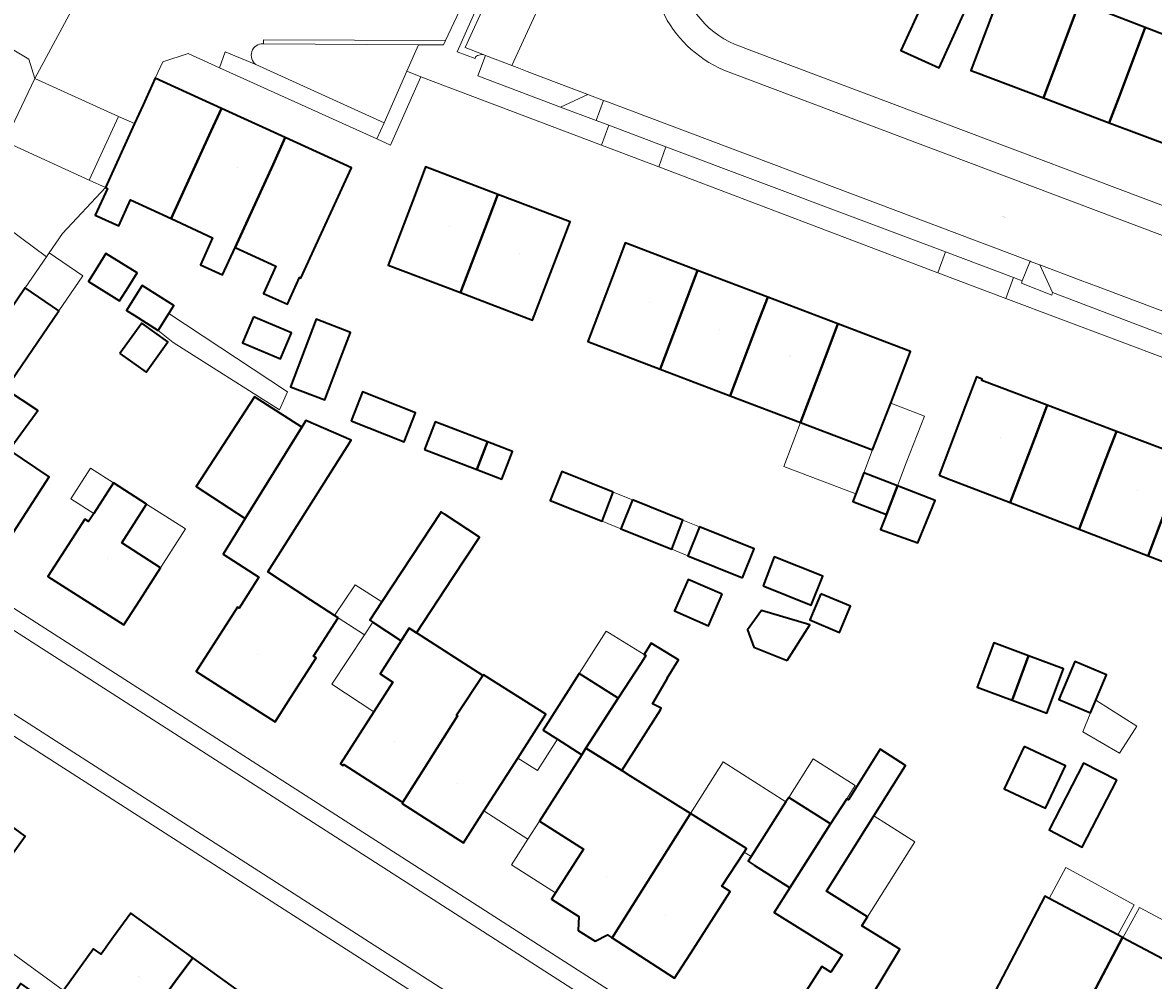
# Model space of a CAD drawing. Header units: metres. Extents: x 200176 to 205485, y 394066 to 399855.
# Tile 120 of 230: x 203513 to 203609, y 396697 to 396778. Entities that reach past the tile are written whole.
import ezdxf
from ezdxf.enums import TextEntityAlignment as Align

# ---------------------------------------------------------------- set-up
doc = ezdxf.new("R2010")
doc.units = ezdxf.units.M
for name, color, linetype, lineweight in [('B-WE-GR-BEPLANTING_CULTUUR_BOSPLANTSOEN-GV', 90, 'Continuous', 18), ('B-WE-GR-BEPLANTING_CULTUUR_HEESTERS-GV', 90, 'Continuous', 18), ('B-WE-OG-BEBOUWING-GV', 7, 'Continuous', 35), ('B-WE-OG-BEBOUWING-T18', 10, 'Continuous', 18), ('B-WE-OG-BEBOUWING_LUIFEL-GV', 7, 'Continuous', 18), ('B-WE-OG-TERREIN_CULTUURSCHEIDING-GV', 7, 'Continuous', 18), ('B-WE-OG-TERREIN_ERF-GV', 7, 'Continuous', 18), ('B-WE-OG-TOPOGRAFIE-T18', 10, 'Continuous', 18), ('B-WE-VH-VERHARDING_ASFALT-GV', 252, 'Continuous', 18), ('B-WE-VH-VERHARDING_BETONSTRAATSTEEN-GV', 252, 'Continuous', 18), ('B-WE-VH-VERHARDING_SIERBESTRATING-GV', 252, 'Continuous', 18), ('B-WE-VH-VERHARDING_STRAATBAKSTEEN-GV', 252, 'Continuous', 18), ('B-WE-VH-VERHARDING_TEGEL-GV', 252, 'Continuous', 18)]:
    doc.layers.add(name, color=color, linetype=linetype, lineweight=lineweight)
doc.styles.add('NLCS-ISO-M20-T18', font='NLCS-ISO.ttf', dxfattribs={"height": 0.036})

msp = doc.modelspace()

# ---------------------------------------------------------------- linework, layer by layer
at = {"layer": 'B-WE-GR-BEPLANTING_CULTUUR_BOSPLANTSOEN-GV', "flags": 128}
for points in [[(203516.735, 396760.521), (203520.373, 396764.425), (203519.009, 396765.048), (203511.841, 396768.323), (203514.389, 396773.688), (203513.885, 396775.329), (203508.715, 396778.408), (203514.055, 396787.688), (203514.876, 396789.115), (203514.099, 396789.834), (203523.739, 396806.801), (203522.026, 396807.608), (203516.457, 396798.129), (203512.347, 396791.455), (203505.605, 396779.958), (203500.003, 396769.931), (203515.368, 396758.525), (203515.61, 396758.878)], [(203525.762, 396753.712), (203524.865, 396752.282), (203526.135, 396751.241), (203535.157, 396745.543), (203535.843, 396747.065)]]:
    msp.add_lwpolyline(points, close=True, dxfattribs=at)
at = {"layer": 'B-WE-GR-BEPLANTING_CULTUUR_HEESTERS-GV', "flags": 128}
for points in [[(203561.329, 396772.329), (203559.017, 396771.248), (203562.055, 396770.104), (203562.68, 396771.815)], [(203598.997, 396758.111), (203598.889, 396758.152), (203598.235, 396756.486), (203598.163, 396756.278), (203600.731, 396755.28), (203600.799, 396755.494), (203599.721, 396757.839)]]:
    msp.add_lwpolyline(points, close=True, dxfattribs=at)
at = {"layer": 'B-WE-OG-BEBOUWING-GV', "flags": 128}
for points in [[(203600.029, 396772.022), (203600.911, 396774.361), (203603.096, 396780.153), (203596.955, 396782.512), (203593.876, 396774.341), (203594.247, 396774.201)], [(203593.234, 396779.129), (203593.782, 396780.336), (203590.532, 396781.732), (203587.925, 396776.048), (203588.184, 396775.93), (203591.167, 396774.576)], [(203600.029, 396772.022), (203605.623, 396769.913), (203606.505, 396772.252), (203608.677, 396778.008), (203603.096, 396780.153), (203600.911, 396774.361)], [(203611.218, 396767.804), (203612.1, 396770.143), (203614.258, 396775.864), (203608.677, 396778.008), (203606.505, 396772.252), (203605.623, 396769.913)], [(203520.373, 396764.425), (203520.555, 396764.342), (203519.518, 396762.067), (203521.514, 396761.157), (203522.516, 396763.366), (203525.947, 396761.779), (203529.184, 396768.864), (203530.223, 396771.138), (203524.612, 396773.702), (203523.573, 396771.428), (203522.847, 396769.84)], [(203534.614, 396766.382), (203535.653, 396768.656), (203530.223, 396771.138), (203529.184, 396768.864), (203525.947, 396761.779), (203529.482, 396760.144), (203528.442, 396757.861), (203530.326, 396757.001), (203531.388, 396759.323)], [(203535.653, 396768.656), (203534.614, 396766.382), (203531.388, 396759.323), (203534.842, 396757.744), (203533.792, 396755.416), (203535.827, 396754.494), (203536.856, 396756.77), (203536.983, 396756.722), (203541.264, 396766.092)], [(203546.677, 396763.83), (203544.393, 396757.83), (203550.524, 396755.487), (203552.811, 396761.494), (203553.701, 396763.83), (203547.566, 396766.166)], [(203553.701, 396763.83), (203552.811, 396761.494), (203550.524, 396755.487), (203556.656, 396753.144), (203559.835, 396761.494)], [(203563.624, 396757.372), (203561.331, 396751.341), (203567.478, 396749), (203569.772, 396755.034), (203570.661, 396757.371), (203564.513, 396759.709)], [(203522.322, 396755.979), (203523.064, 396757.162), (203520.423, 396758.818), (203519.719, 396757.696), (203518.928, 396756.435), (203521.569, 396754.778)], [(203576.622, 396755.104), (203570.661, 396757.371), (203569.772, 396755.034), (203567.478, 396749), (203573.437, 396746.73), (203575.733, 396752.768)], [(203522.815, 396753.568), (203524.865, 396752.282), (203525.762, 396753.712), (203526.195, 396754.401), (203523.5, 396756.092), (203523.106, 396755.463), (203522.17, 396753.972)], [(203513.079, 396735.928), (203515.588, 396739.837), (203512.214, 396742.134), (203514.623, 396745.477), (203511.891, 396747.295), (203516.425, 396753.937), (203513.567, 396755.895), (203511.362, 396752.676), (203508.056, 396747.948), (203506.846, 396746.218), (203506.258, 396745.377), (203508.599, 396743.765), (203505.295, 396738.617), (203505.141, 396738.376), (203511.728, 396733.822)], [(203573.437, 396746.73), (203579.397, 396744.46), (203581.694, 396750.501), (203582.583, 396752.838), (203576.622, 396755.104), (203575.733, 396752.768)], [(203532.942, 396753.438), (203532.007, 396751.211), (203535.235, 396749.854), (203536.171, 396752.081)], [(203540.334, 396749.888), (203541.182, 396752.114), (203538.271, 396753.222), (203536.087, 396747.484), (203538.997, 396746.376)], [(203521.613, 396750.321), (203523.822, 396748.738), (203525.674, 396751.322), (203523.465, 396752.905)], [(203582.583, 396752.838), (203581.694, 396750.501), (203579.397, 396744.46), (203585.524, 396742.126), (203587.057, 396746.097), (203588.733, 396750.499)], [(203591.174, 396739.984), (203591.799, 396739.743), (203596.825, 396737.805), (203597.214, 396737.655), (203599.468, 396743.591), (203600.356, 396745.928), (203594.8, 396748.038), (203594.839, 396748.141), (203594.343, 396748.329), (203593.416, 396745.889)], [(203537.044, 396744.048), (203533.026, 396746.651), (203528.076, 396739.01), (203532.243, 396736.31)], [(203541.235, 396744.606), (203545.736, 396742.825), (203546.71, 396745.286), (203542.209, 396747.067)], [(203597.214, 396737.655), (203603.068, 396735.398), (203605.333, 396741.363), (203606.221, 396743.7), (203600.356, 396745.928), (203599.468, 396743.591)], [(203536.129, 396721.125), (203538.271, 396724.464), (203538.035, 396724.617), (203540.144, 396727.88), (203539.841, 396728.076), (203537.83, 396729.375), (203534.164, 396731.778), (203541.252, 396742.95), (203537.404, 396744.628), (203537.044, 396744.048), (203532.243, 396736.31), (203530.366, 396733.285), (203533.403, 396731.322), (203531.728, 396728.686), (203531.601, 396728.766), (203528.092, 396723.297), (203534.779, 396719.021)], [(203547.48, 396742.176), (203551.905, 396740.467), (203552.808, 396742.806), (203548.383, 396744.515)], [(203603.068, 396735.398), (203608.921, 396733.142), (203611.197, 396739.135), (203612.085, 396741.473), (203606.221, 396743.7), (203605.333, 396741.363)], [(203552.808, 396742.806), (203551.905, 396740.467), (203554.043, 396739.641), (203554.946, 396741.98)], [(203608.921, 396733.142), (203614.961, 396730.813), (203618.177, 396739.277), (203617.682, 396739.465), (203617.642, 396739.362), (203612.085, 396741.473), (203611.197, 396739.135)], [(203563.503, 396738.544), (203559.139, 396740.297), (203558.15, 396737.836), (203562.56, 396736.064)], [(203586.694, 396736.637), (203587.636, 396739.078), (203584.774, 396740.182), (203584.09, 396738.41), (203583.832, 396737.742)], [(203518.624, 396736.25), (203515.495, 396731.374), (203521.947, 396727.263), (203523.297, 396729.367), (203525.066, 396732.125), (203521.765, 396734.243), (203523.865, 396737.527), (203521.051, 396739.325), (203519.394, 396736.734), (203518.951, 396736.042)], [(203587.636, 396739.078), (203586.694, 396736.637), (203586.201, 396735.359), (203589.351, 396734.227), (203590.823, 396737.83)], [(203565.145, 396737.884), (203564.156, 396735.423), (203568.477, 396733.686), (203569.42, 396736.166)], [(203546.784, 396726.593), (203549.877, 396731.282), (203552.138, 396734.711), (203549.158, 396736.673), (203548.876, 396736.859), (203543.843, 396729.214), (203542.825, 396727.667), (203543.095, 396727.488), (203545.492, 396725.903), (203546.182, 396726.979)], [(203574.481, 396731.274), (203575.471, 396733.735), (203570.835, 396735.597), (203569.846, 396733.136)], [(203576.218, 396730.576), (203580.302, 396728.935), (203581.291, 396731.396), (203577.175, 396733.05)], [(203572.756, 396729.863), (203569.854, 396731.125), (203568.694, 396728.457), (203571.596, 396727.195)], [(203581.136, 396729.915), (203580.198, 396727.684), (203582.703, 396726.631), (203583.641, 396728.862)], [(203578.26, 396724.232), (203580.181, 396727.278), (203576.096, 396728.502), (203574.911, 396726.856), (203575.427, 396725.388)], [(203546.96, 396714.313), (203550.273, 396719.536), (203550.18, 396719.596), (203552.434, 396722.968), (203546.784, 396726.593), (203546.182, 396726.979), (203545.492, 396725.903), (203543.7, 396723.11), (203544.788, 396722.412), (203543.157, 396719.87), (203540.331, 396715.465), (203540.558, 396715.32), (203540.618, 396715.412), (203545.473, 396712.297), (203545.621, 396712.202)], [(203567.499, 396720.054), (203567.574, 396720.184), (203566.843, 396720.576), (203568.094, 396722.734), (203568.084, 396722.739), (203569.041, 396724.308), (203566.716, 396725.726), (203566.12, 396724.749), (203566.273, 396724.654), (203565.897, 396724.073), (203563.93, 396721.038), (203561.184, 396716.799), (203564.226, 396714.895)], [(203598.77, 396724.637), (203595.814, 396725.741), (203594.405, 396721.968), (203597.361, 396720.864)], [(203597.361, 396720.864), (203600.316, 396719.761), (203601.725, 396723.534), (203598.77, 396724.637)], [(203604.479, 396720.868), (203605.383, 396723.018), (203602.686, 396724.151), (203601.33, 396720.927), (203604.03, 396719.792)], [(203550.18, 396719.596), (203550.273, 396719.536), (203546.96, 396714.313), (203545.621, 396712.202), (203545.562, 396712.109), (203550.777, 396708.764), (203552.509, 396711.463), (203555.39, 396715.953), (203557.783, 396719.683), (203552.475, 396723.03), (203552.434, 396722.968)], [(203563.93, 396721.038), (203560.618, 396723.15), (203557.545, 396718.33), (203558.761, 396717.554), (203560.823, 396716.239), (203561.184, 396716.799)], [(203563.407, 396700.681), (203564.796, 396702.883), (203570.059, 396711.243), (203564.969, 396714.43), (203564.226, 396714.895), (203561.184, 396716.799), (203560.823, 396716.239), (203557.229, 396710.602), (203560.973, 396708.21), (203558.602, 396704.499), (203558.264, 396703.969), (203560.572, 396702.495), (203560.519, 396701.322), (203561.96, 396700.404), (203562.997, 396700.945), (203563.347, 396700.719)], [(203580.4, 396700.828), (203582.94, 396699.246), (203581.975, 396697.765), (203581.212, 396698.256), (203577.887, 396693.073), (203584.324, 396689.035), (203585.674, 396691.14), (203587.585, 396694.118), (203587.451, 396694.204), (203585.336, 396695.577), (203587.834, 396699.723), (203584.612, 396701.703), (203585.077, 396702.48), (203581.601, 396704.663), (203585.614, 396711.051), (203588.328, 396715.337), (203586.177, 396716.7), (203583.462, 396712.414), (203583.323, 396712.502), (203581.956, 396710.357), (203578.499, 396704.931), (203577.175, 396702.836), (203577.403, 396702.694)], [(203598.393, 396716.948), (203596.695, 396713.334), (203600.195, 396711.69), (203601.892, 396715.305)], [(203606.261, 396714.07), (203603.444, 396715.526), (203600.515, 396709.856), (203603.332, 396708.401)], [(203505.606, 396712.034), (203502.911, 396708.326), (203503.033, 396708.238), (203501.833, 396706.57), (203499.185, 396708.396), (203495.654, 396703.448), (203498.345, 396701.528), (203500.073, 396703.931), (203503.17, 396701.732), (203506.233, 396705.925), (203509.417, 396703.624), (203513.57, 396709.336), (203507.076, 396714.056)], [(203578.499, 396704.931), (203581.956, 396710.357), (203578.404, 396712.62), (203578.158, 396712.235), (203575.199, 396707.593), (203574.946, 396707.195), (203575.379, 396706.919), (203575.476, 396706.858), (203578.453, 396704.961)], [(203563.407, 396700.681), (203568.708, 396697.262), (203570.058, 396699.366), (203573.424, 396704.611), (203572.714, 396705.068), (203574.628, 396707.97), (203574.821, 396708.263), (203570.059, 396711.243), (203564.796, 396702.883)], [(203602.53, 396692.712), (203603.69, 396694.925), (203606.73, 396700.728), (203606.345, 396700.932), (203600.529, 396704.024), (203600.142, 396704.229), (203595.927, 396696.164)], [(203526.309, 396696.967), (203527.789, 396699.001), (203522.539, 396702.792), (203521.065, 396700.764), (203520.002, 396699.302), (203519.371, 396699.76), (203516.804, 396696.216), (203515.864, 396694.927), (203513.206, 396696.814), (203510.744, 396693.171), (203510.385, 396692.818), (203514.319, 396690.053), (203515.786, 396692.102), (203520.309, 396688.908), (203522.472, 396691.809), (203522.527, 396691.769)], [(203603.69, 396694.925), (203602.53, 396692.712), (203609.354, 396689.145), (203610.51, 396691.356), (203613.522, 396697.119), (203613.025, 396697.383), (203606.784, 396700.699), (203606.73, 396700.728)], [(203527.789, 396699.001), (203526.309, 396696.967), (203522.527, 396691.769), (203526.996, 396688.523), (203528.362, 396687.531), (203531.071, 396691.229), (203530.511, 396691.636), (203533.085, 396695.177)]]:
    msp.add_lwpolyline(points, close=True, dxfattribs=at)
at = {"layer": 'B-WE-OG-BEBOUWING_LUIFEL-GV', "flags": 128}
for points in [[(203515.61, 396758.878), (203515.368, 396758.525), (203513.567, 396755.895), (203516.425, 396753.937), (203518.466, 396756.928)], [(203585.524, 396742.126), (203584.774, 396740.182), (203587.636, 396739.078), (203588.386, 396741.021), (203589.919, 396744.992), (203587.057, 396746.097)], [(203585.524, 396742.126), (203579.397, 396744.46), (203577.98, 396740.733), (203584.09, 396738.41), (203584.774, 396740.182)], [(203521.051, 396739.325), (203519.107, 396740.568), (203517.45, 396737.977), (203519.394, 396736.734)], [(203562.56, 396736.064), (203564.156, 396735.423), (203565.145, 396737.884), (203563.503, 396738.544)], [(203523.865, 396737.527), (203521.765, 396734.243), (203525.066, 396732.125), (203527.175, 396735.412)], [(203570.835, 396735.597), (203569.42, 396736.166), (203568.477, 396733.686), (203569.846, 396733.136)], [(203540.144, 396727.88), (203542.389, 396726.429), (203543.095, 396727.488), (203542.825, 396727.667), (203543.843, 396729.214), (203541.576, 396730.678), (203539.841, 396728.076)], [(203545.492, 396725.903), (203543.095, 396727.488), (203542.389, 396726.429), (203539.599, 396722.243), (203543.157, 396719.87), (203544.788, 396722.412), (203543.7, 396723.11)], [(203566.273, 396724.654), (203566.12, 396724.749), (203563.176, 396726.572), (203562.906, 396726.739), (203560.618, 396723.15), (203563.93, 396721.038), (203565.897, 396724.073)], [(203604.03, 396719.792), (203603.363, 396718.193), (203606.499, 396716.361), (203607.829, 396718.446), (203607.955, 396718.651), (203604.479, 396720.868)], [(203557.229, 396710.602), (203560.823, 396716.239), (203558.761, 396717.554), (203557.078, 396714.888), (203555.39, 396715.953), (203552.509, 396711.463), (203556.251, 396709.072)], [(203574.821, 396708.263), (203574.628, 396707.97), (203575.199, 396707.593), (203578.158, 396712.235), (203572.824, 396715.635), (203570.059, 396711.243)], [(203583.323, 396712.502), (203584.034, 396713.617), (203580.482, 396715.881), (203578.404, 396712.62), (203581.956, 396710.357)], [(203585.614, 396711.051), (203581.601, 396704.663), (203585.077, 396702.48), (203589.111, 396708.836)], [(203560.973, 396708.21), (203557.229, 396710.602), (203556.251, 396709.072), (203554.859, 396706.893), (203558.602, 396704.499)], [(203606.345, 396700.932), (203607.743, 396703.488), (203601.933, 396706.666), (203600.529, 396704.024)], [(203608.179, 396703.25), (203606.784, 396700.699), (203613.025, 396697.383), (203613.802, 396698.801), (203613.195, 396699.093), (203613.815, 396700.265)], [(203516.804, 396696.216), (203512.321, 396699.484), (203508.464, 396694.192), (203510.385, 396692.818), (203510.744, 396693.171), (203513.206, 396696.814), (203515.864, 396694.927)]]:
    msp.add_lwpolyline(points, close=True, dxfattribs=at)
at = {"layer": 'B-WE-OG-TERREIN_CULTUURSCHEIDING-GV'}
msp.add_lwpolyline([(203533.773, 396776.623, 0.735717), (203533.159, 396774.85)], format="xyb", dxfattribs=at)
at = {"layer": 'B-WE-OG-TERREIN_CULTUURSCHEIDING-GV', "flags": 128}
for points in [[(203544.043, 396769.915), (203545.972, 396774.288), (203546.969, 396776.547), (203533.791, 396776.623), (203533.773, 396776.623)], [(203533.159, 396774.85), (203544.043, 396769.915)]]:
    msp.add_lwpolyline(points, dxfattribs=at)
at = {"layer": 'B-WE-OG-TERREIN_ERF-GV', "flags": 128}
for points in [[(203561.466, 396686.481), (203499.516, 396726.186), (203491.531, 396731.429), (203487.352, 396734.26), (203484.041, 396736.617), (203476.372, 396742.267), (203465.16, 396750.747), (203450.46, 396762.419), (203447.876, 396764.536), (203437.463, 396747.992), (203435.022, 396749.431), (203407.794, 396766.714), (203407.366, 396766.986), (203413.884, 396777.641), (203417.131, 396783.023), (203419.729, 396787.197), (203419.944, 396787.711), (203416.841, 396790.332), (203396.005, 396807.706), (203391.694, 396811.342), (203390.022, 396810.677), (203375.935, 396822.492), (203371.75, 396825.903)], [(203574.341, 396776.389), (203574.823, 396776.207), (203584.97, 396772.378), (203616.998, 396760.317), (203618.749, 396764.965), (203619.968, 396764.512), (203618.216, 396759.858), (203627.422, 396756.392), (203631.558, 396754.79), (203636.527, 396752.72), (203639.344, 396751.467), (203642.139, 396750.165), (203644.873, 396748.825), (203651.406, 396745.442), (203657.798, 396741.799), (203664.709, 396737.473), (203669.715, 396734.073), (203676.683, 396729.171), (203678.346, 396728.001)], [(203620.194, 396746.223), (203596.839, 396755.002), (203591.301, 396757.084), (203591.06, 396757.175), (203567.382, 396766.159), (203562.505, 396768.009), (203547.172, 396773.826), (203544.587, 396768.009), (203543.416, 396768.54), (203530.061, 396774.594), (203527.394, 396775.803), (203525.262, 396775.078), (203524.612, 396773.702), (203530.223, 396771.138), (203535.653, 396768.656), (203541.264, 396766.092), (203536.983, 396756.722), (203536.856, 396756.77), (203535.827, 396754.494), (203533.792, 396755.416), (203534.842, 396757.744), (203531.388, 396759.323), (203530.326, 396757.001), (203528.442, 396757.861), (203529.482, 396760.144), (203525.947, 396761.779), (203522.516, 396763.366), (203521.514, 396761.157), (203519.518, 396762.067), (203520.555, 396764.342), (203520.373, 396764.425), (203516.735, 396760.521), (203515.61, 396758.878), (203515.368, 396758.525), (203500.003, 396769.931)], [(203459.195, 396767.593), (203464.079, 396763.589), (203469.844, 396758.694), (203474.476, 396755.155), (203481.987, 396749.513), (203489.333, 396744.172), (203496.064, 396739.424), (203502.882, 396734.881), (203567.245, 396693.612)], [(203511.362, 396752.676), (203513.567, 396755.895), (203516.425, 396753.937), (203511.891, 396747.295), (203514.623, 396745.477), (203512.214, 396742.134), (203515.588, 396739.837), (203513.079, 396735.928)], [(203577.887, 396693.073), (203581.212, 396698.256), (203581.975, 396697.765), (203582.94, 396699.246), (203580.4, 396700.828), (203577.403, 396702.694), (203577.175, 396702.836), (203578.499, 396704.931), (203578.453, 396704.961), (203575.476, 396706.858), (203575.379, 396706.919), (203574.946, 396707.195), (203575.199, 396707.593), (203578.158, 396712.235), (203578.404, 396712.62), (203581.956, 396710.357), (203583.323, 396712.502), (203583.462, 396712.414), (203586.177, 396716.7), (203588.328, 396715.337), (203585.614, 396711.051), (203581.601, 396704.663), (203585.077, 396702.48), (203584.612, 396701.703), (203587.834, 396699.723), (203585.336, 396695.577)]]:
    msp.add_lwpolyline(points, dxfattribs=at)
at = {"layer": 'B-WE-OG-TERREIN_ERF-GV'}
msp.add_lwpolyline([(203569.196, 396782.447, 0.277512), (203574.341, 396776.389)], format="xyb", dxfattribs=at)
at = {"layer": 'B-WE-OG-TERREIN_ERF-GV', "flags": 128}
for points in [[(203605.623, 396769.913), (203600.029, 396772.022), (203594.247, 396774.201), (203593.876, 396774.341), (203596.955, 396782.512), (203603.096, 396780.153), (203608.677, 396778.008), (203614.258, 396775.864), (203620.026, 396773.648), (203619.904, 396773.324), (203617.881, 396767.964), (203616.999, 396765.625), (203614.565, 396766.543), (203614.128, 396765.385), (203610.895, 396766.603), (203611.331, 396767.761), (203611.218, 396767.804)], [(203593.782, 396780.336), (203593.234, 396779.129), (203591.167, 396774.576), (203588.184, 396775.93), (203587.925, 396776.048), (203590.532, 396781.732)], [(203544.393, 396757.83), (203546.677, 396763.83), (203547.566, 396766.166), (203553.701, 396763.83), (203559.835, 396761.494), (203556.656, 396753.144), (203550.524, 396755.487)], [(203561.331, 396751.341), (203563.624, 396757.372), (203564.513, 396759.709), (203570.661, 396757.371), (203576.622, 396755.104), (203582.583, 396752.838), (203588.733, 396750.499), (203587.057, 396746.097), (203585.524, 396742.126), (203579.397, 396744.46), (203573.437, 396746.73), (203567.478, 396749)], [(203523.064, 396757.162), (203522.322, 396755.979), (203521.569, 396754.778), (203518.928, 396756.435), (203519.719, 396757.696), (203520.423, 396758.818)], [(203524.865, 396752.282), (203522.815, 396753.568), (203522.17, 396753.972), (203523.106, 396755.463), (203523.5, 396756.092), (203526.195, 396754.401), (203525.762, 396753.712), (203535.843, 396747.065), (203535.157, 396745.543), (203526.135, 396751.241)], [(203532.942, 396753.438), (203536.171, 396752.081), (203535.235, 396749.854), (203532.007, 396751.211)], [(203540.334, 396749.888), (203538.997, 396746.376), (203536.087, 396747.484), (203538.271, 396753.222), (203541.182, 396752.114)], [(203521.613, 396750.321), (203523.465, 396752.905), (203525.674, 396751.322), (203523.822, 396748.738)], [(203591.799, 396739.743), (203591.174, 396739.984), (203593.416, 396745.889), (203594.343, 396748.329), (203594.839, 396748.141), (203594.8, 396748.038), (203600.356, 396745.928), (203606.221, 396743.7), (203612.085, 396741.473), (203617.642, 396739.362), (203617.682, 396739.465), (203618.177, 396739.277), (203614.961, 396730.813), (203608.921, 396733.142), (203603.068, 396735.398), (203597.214, 396737.655), (203596.825, 396737.805)], [(203538.271, 396724.464), (203536.129, 396721.125), (203534.779, 396719.021), (203528.092, 396723.297), (203531.601, 396728.766), (203531.728, 396728.686), (203533.403, 396731.322), (203530.366, 396733.285), (203532.243, 396736.31), (203528.076, 396739.01), (203533.026, 396746.651), (203537.044, 396744.048), (203537.404, 396744.628), (203541.252, 396742.95), (203534.164, 396731.778), (203537.83, 396729.375), (203539.841, 396728.076), (203540.144, 396727.88), (203538.035, 396724.617)], [(203541.235, 396744.606), (203542.209, 396747.067), (203546.71, 396745.286), (203545.736, 396742.825)], [(203547.48, 396742.176), (203548.383, 396744.515), (203552.808, 396742.806), (203554.946, 396741.98), (203554.043, 396739.641), (203551.905, 396740.467)], [(203562.56, 396736.064), (203558.15, 396737.836), (203559.139, 396740.297), (203563.503, 396738.544)], [(203587.636, 396739.078), (203590.823, 396737.83), (203589.351, 396734.227), (203586.201, 396735.359), (203586.694, 396736.637), (203583.832, 396737.742), (203584.09, 396738.41), (203584.774, 396740.182)], [(203523.297, 396729.367), (203521.947, 396727.263), (203515.495, 396731.374), (203518.624, 396736.25), (203518.951, 396736.042), (203519.394, 396736.734), (203521.051, 396739.325), (203523.865, 396737.527), (203521.765, 396734.243), (203525.066, 396732.125)], [(203564.156, 396735.423), (203565.145, 396737.884), (203569.42, 396736.166), (203568.477, 396733.686)], [(203549.877, 396731.282), (203546.784, 396726.593), (203552.434, 396722.968), (203552.475, 396723.03), (203557.783, 396719.683), (203555.39, 396715.953), (203552.509, 396711.463), (203550.777, 396708.764), (203545.562, 396712.109), (203545.621, 396712.202), (203545.473, 396712.297), (203540.618, 396715.412), (203540.558, 396715.32), (203540.331, 396715.465), (203543.157, 396719.87), (203544.788, 396722.412), (203543.7, 396723.11), (203545.492, 396725.903), (203543.095, 396727.488), (203542.825, 396727.667), (203543.843, 396729.214), (203548.876, 396736.859), (203549.158, 396736.673), (203552.138, 396734.711)], [(203575.471, 396733.735), (203574.481, 396731.274), (203569.846, 396733.136), (203570.835, 396735.597)], [(203581.291, 396731.396), (203580.302, 396728.935), (203576.218, 396730.576), (203577.175, 396733.05)], [(203568.694, 396728.457), (203569.854, 396731.125), (203572.756, 396729.863), (203571.596, 396727.195)], [(203581.136, 396729.915), (203583.641, 396728.862), (203582.703, 396726.631), (203580.198, 396727.684)], [(203578.26, 396724.232), (203575.427, 396725.388), (203574.911, 396726.856), (203576.096, 396728.502), (203580.181, 396727.278)], [(203570.058, 396699.366), (203568.708, 396697.262), (203563.407, 396700.681), (203563.347, 396700.719), (203562.997, 396700.945), (203561.96, 396700.404), (203560.519, 396701.322), (203560.572, 396702.495), (203558.264, 396703.969), (203558.602, 396704.499), (203560.973, 396708.21), (203557.229, 396710.602), (203560.823, 396716.239), (203558.761, 396717.554), (203557.545, 396718.33), (203560.618, 396723.15), (203563.93, 396721.038), (203565.897, 396724.073), (203566.273, 396724.654), (203566.12, 396724.749), (203566.716, 396725.726), (203569.041, 396724.308), (203568.084, 396722.739), (203568.094, 396722.734), (203566.843, 396720.576), (203567.574, 396720.184), (203567.499, 396720.054), (203564.226, 396714.895), (203564.969, 396714.43), (203570.059, 396711.243), (203574.821, 396708.263), (203574.628, 396707.97), (203572.714, 396705.068), (203573.424, 396704.611)], [(203595.814, 396725.741), (203598.77, 396724.637), (203601.725, 396723.534), (203600.316, 396719.761), (203597.361, 396720.864), (203594.405, 396721.968)], [(203604.03, 396719.792), (203601.33, 396720.927), (203602.686, 396724.151), (203605.383, 396723.018), (203604.479, 396720.868)], [(203598.393, 396716.948), (203601.892, 396715.305), (203600.195, 396711.69), (203596.695, 396713.334)], [(203606.261, 396714.07), (203603.332, 396708.401), (203600.515, 396709.856), (203603.444, 396715.526)], [(203502.911, 396708.326), (203505.606, 396712.034), (203507.076, 396714.056), (203513.57, 396709.336), (203509.417, 396703.624), (203506.233, 396705.925), (203503.17, 396701.732), (203500.073, 396703.931), (203498.345, 396701.528), (203495.654, 396703.448), (203499.185, 396708.396), (203501.833, 396706.57), (203503.033, 396708.238)], [(203610.51, 396691.356), (203609.354, 396689.145), (203602.53, 396692.712), (203595.927, 396696.164), (203600.142, 396704.229), (203600.529, 396704.024), (203606.345, 396700.932), (203606.73, 396700.728), (203606.784, 396700.699), (203613.025, 396697.383), (203613.522, 396697.119)], [(203520.002, 396699.302), (203521.065, 396700.764), (203522.539, 396702.792), (203527.789, 396699.001), (203533.085, 396695.177), (203530.511, 396691.636), (203531.071, 396691.229), (203528.362, 396687.531), (203526.996, 396688.523), (203522.527, 396691.769), (203522.472, 396691.809), (203520.309, 396688.908), (203515.786, 396692.102), (203514.319, 396690.053), (203510.385, 396692.818), (203510.744, 396693.171), (203513.206, 396696.814), (203515.864, 396694.927), (203516.804, 396696.216), (203519.371, 396699.76)]]:
    msp.add_lwpolyline(points, close=True, dxfattribs=at)
at = {"layer": 'B-WE-VH-VERHARDING_ASFALT-GV', "flags": 128}
for points in [[(203572.843, 396687.974), (203569.73, 396690.088), (203566.392, 396692.282), (203502.028, 396733.551), (203498.701, 396735.744), (203495.169, 396738.122), (203488.404, 396742.894), (203481.058, 396748.235), (203473.517, 396753.899), (203468.885, 396757.438), (203463.163, 396762.003), (203453.783, 396769.756), (203453.046, 396770.368), (203446.675, 396775.659), (203445.941, 396776.269), (203426.311, 396792.568), (203402.329, 396812.562), (203402.291, 396812.594), (203393.901, 396819.597), (203387.033, 396825.39), (203378.631, 396832.38), (203371.953, 396837.729)], [(203561.697, 396789.624), (203554.887, 396774.78), (203555.354, 396774.602), (203556.196, 396774.282), (203561.329, 396772.329), (203562.68, 396771.815), (203563.082, 396771.662), (203592.662, 396760.497), (203598.889, 396758.152), (203598.997, 396758.111), (203599.721, 396757.839), (203603.157, 396756.547), (203604.687, 396755.971), (203615.428, 396751.932)], [(203675.295, 396727.198), (203668.349, 396732.1), (203664.039, 396735.027), (203663.361, 396735.487), (203663.152, 396735.618), (203656.568, 396739.738), (203652.752, 396741.954), (203648.883, 396744.075), (203648.414, 396744.324), (203647.944, 396744.571), (203645.885, 396745.635), (203643.813, 396746.672), (203641.104, 396748.001), (203636.754, 396750), (203634.712, 396750.889), (203630.666, 396752.561), (203626.58, 396754.145), (203620.228, 396756.538), (203619.221, 396756.917), (203573.34, 396774.202)], [(203500.371, 396727.514), (203562.316, 396687.813)]]:
    msp.add_lwpolyline(points, dxfattribs=at)
msp.add_lwpolyline([(203561.522, 396789.703), (203560.858, 396789.197), (203560.083, 396788.887), (203556.161, 396787.808), (203552.818, 396780.465), (203550.931, 396776.321), (203552.446, 396775.707), (203552.644, 396775.632), (203554.887, 396774.78), (203561.697, 396789.624), (203562.149, 396790.61), (203561.876, 396790.128)], close=True, dxfattribs=at)
at = {"layer": 'B-WE-VH-VERHARDING_ASFALT-GV'}
msp.add_lwpolyline([(203573.34, 396774.202, -0.378691), (203566.957, 396786.242)], format="xyb", dxfattribs=at)
at = {"layer": 'B-WE-VH-VERHARDING_BETONSTRAATSTEEN-GV', "flags": 128}
for points in [[(203552.818, 396780.465), (203552.606, 396780.329), (203552.359, 396780.302), (203552.198, 396780.345), (203550.24, 396775.938), (203551.764, 396775.385), (203551.813, 396775.518), (203551.981, 396775.62), (203552.188, 396775.673), (203552.446, 396775.707), (203550.931, 396776.321)], [(203549.073, 396776.535), (203549.25, 396776.906), (203533.793, 396776.958), (203533.791, 396776.623), (203546.969, 396776.547)], [(203559.017, 396771.248), (203561.329, 396772.329), (203556.196, 396774.282), (203555.354, 396774.602), (203554.887, 396774.78), (203552.644, 396775.632), (203552.004, 396773.913)], [(203592.662, 396760.497), (203563.082, 396771.662), (203562.68, 396771.815), (203562.055, 396770.104), (203563.124, 396769.702), (203567.955, 396767.883), (203591.708, 396758.943), (203597.482, 396756.769), (203598.235, 396756.486), (203598.889, 396758.152)], [(203604.687, 396755.971), (203603.157, 396756.547), (203599.721, 396757.839), (203600.799, 396755.494), (203618.142, 396748.906), (203620.479, 396750.033), (203617.813, 396751.036), (203616.814, 396751.412), (203616.632, 396751.48), (203615.428, 396751.932)]]:
    msp.add_lwpolyline(points, close=True, dxfattribs=at)
at = {"layer": 'B-WE-VH-VERHARDING_SIERBESTRATING-GV', "flags": 128}
for points in [[(203514.055, 396787.688), (203508.715, 396778.408), (203513.885, 396775.329), (203514.389, 396773.688), (203520.023, 396784.154)], [(203519.009, 396765.048), (203521.482, 396770.461), (203514.389, 396773.688), (203511.841, 396768.323)]]:
    msp.add_lwpolyline(points, close=True, dxfattribs=at)
at = {"layer": 'B-WE-VH-VERHARDING_STRAATBAKSTEEN-GV', "flags": 128}
for points in [[(203534.336, 396781.458), (203532.973, 396782.108), (203532.153, 396780.678), (203529.925, 396780.099), (203528.631, 396780.844), (203520.729, 396785.465), (203520.023, 396784.154), (203514.389, 396773.688), (203521.482, 396770.461), (203522.847, 396769.84), (203523.573, 396771.428), (203524.612, 396773.702), (203525.262, 396775.078), (203527.394, 396775.803), (203530.061, 396774.594), (203530.558, 396775.938), (203533.159, 396774.85)], [(203533.773, 396776.623), (203533.791, 396776.623), (203533.793, 396776.958), (203549.25, 396776.906), (203550.448, 396779.418), (203535.331, 396779.477), (203535.333, 396779.875), (203535.333, 396779.876)]]:
    msp.add_lwpolyline(points, dxfattribs=at)
at = {"layer": 'B-WE-VH-VERHARDING_STRAATBAKSTEEN-GV'}
msp.add_lwpolyline([(203533.159, 396774.85, -0.735717), (203533.773, 396776.623)], format="xyb", dxfattribs=at)
at = {"layer": 'B-WE-VH-VERHARDING_TEGEL-GV'}
for points in [[(203566.957, 396786.242, 0.378691), (203573.34, 396774.202)], [(203574.341, 396776.389, -0.277512), (203569.196, 396782.447)]]:
    msp.add_lwpolyline(points, format="xyb", dxfattribs=at)
at = {"layer": 'B-WE-VH-VERHARDING_TEGEL-GV', "flags": 128}
for points in [[(203550.448, 396779.418), (203549.25, 396776.906), (203549.073, 396776.535), (203546.969, 396776.547), (203545.972, 396774.288), (203547.172, 396773.826), (203562.505, 396768.009), (203563.124, 396769.702), (203562.055, 396770.104), (203559.017, 396771.248), (203552.004, 396773.913), (203552.644, 396775.632), (203552.446, 396775.707), (203552.188, 396775.673), (203551.981, 396775.62), (203551.813, 396775.518), (203551.764, 396775.385), (203550.24, 396775.938), (203552.198, 396780.345)], [(203616.998, 396760.317), (203584.97, 396772.378), (203574.823, 396776.207), (203574.341, 396776.389)], [(203573.34, 396774.202), (203619.221, 396756.917)], [(203586.596, 396679.007), (203585.377, 396679.984), (203585.082, 396680.053), (203573.258, 396689.252), (203573.52, 396689.639), (203567.245, 396693.612), (203502.882, 396734.881), (203496.064, 396739.424), (203489.333, 396744.172), (203481.987, 396749.513), (203474.476, 396755.155), (203469.844, 396758.694), (203464.079, 396763.589), (203459.195, 396767.593), (203455.081, 396771.045), (203453.643, 396772.277), (203453.521, 396771.421), (203453.627, 396770.562), (203453.783, 396769.756)], [(203453.783, 396769.756), (203463.163, 396762.003), (203468.885, 396757.438), (203473.517, 396753.899), (203481.058, 396748.235), (203488.404, 396742.894), (203495.169, 396738.122), (203498.701, 396735.744), (203502.028, 396733.551), (203566.392, 396692.282), (203569.73, 396690.088), (203572.843, 396687.974), (203578.242, 396683.958), (203583.443, 396679.69), (203583.611, 396679.545), (203583.938, 396679.313), (203584.292, 396679.124)], [(203447.738, 396766.339), (203447.045, 396765.217), (203447.876, 396764.536), (203450.46, 396762.419), (203465.16, 396750.747), (203476.372, 396742.267), (203484.041, 396736.617), (203487.352, 396734.26), (203491.531, 396731.429), (203499.516, 396726.186), (203561.466, 396686.481), (203567.281, 396682.611), (203572.945, 396678.522), (203576.296, 396675.586), (203584.24, 396668.626), (203585.709, 396667.185), (203586.093, 396665.699), (203586.404, 396664.495), (203587.645, 396662.768), (203587.785, 396662.573), (203587.993, 396662.336), (203590.475, 396659.516), (203598.738, 396649.304), (203608.789, 396636.742)], [(203573.894, 396679.785), (203568.182, 396683.909), (203562.316, 396687.813), (203500.371, 396727.514), (203492.41, 396732.742), (203488.246, 396735.563), (203484.978, 396737.889), (203477.309, 396743.539), (203466.116, 396752.005), (203462.906, 396754.542), (203454.227, 396761.605), (203448.365, 396766.46)]]:
    msp.add_lwpolyline(points, dxfattribs=at)
for points in [[(203543.416, 396768.54), (203544.043, 396769.915), (203533.159, 396774.85), (203530.558, 396775.938), (203530.061, 396774.594)], [(203544.043, 396769.915), (203543.416, 396768.54), (203544.587, 396768.009), (203547.172, 396773.826), (203545.972, 396774.288)], [(203520.373, 396764.425), (203522.847, 396769.84), (203521.482, 396770.461), (203519.009, 396765.048)], [(203567.955, 396767.883), (203563.124, 396769.702), (203562.505, 396768.009), (203567.382, 396766.159)], [(203591.06, 396757.175), (203591.708, 396758.943), (203567.955, 396767.883), (203567.382, 396766.159)], [(203597.482, 396756.769), (203591.708, 396758.943), (203591.06, 396757.175), (203591.301, 396757.084), (203596.839, 396755.002)], [(203600.799, 396755.494), (203600.731, 396755.28), (203598.163, 396756.278), (203598.235, 396756.486), (203597.482, 396756.769), (203596.839, 396755.002), (203620.194, 396746.223), (203620.563, 396746.081), (203621.107, 396747.838), (203620.679, 396748.003), (203618.142, 396748.906)]]:
    msp.add_lwpolyline(points, close=True, dxfattribs=at)

# ---------------------------------------------------------------- texts
at = {"layer": 'B-WE-OG-BEBOUWING-T18', "style": 'NLCS-ISO-M20-T18'}
for s, rotation, p in [('60', 339.3, (203598.314, 396776.943)), ('58', 339.3, (203603.909, 396774.834)), ('75', 335.4, (203526.165, 396768.595)), ('73', 335.4, (203531.594, 396766.113)), ('71', 335.4, (203537.023, 396763.632)), ('69', 339.2, (203549.632, 396761.099)), ('67', 339.2, (203555.579, 396758.834)), ('65', 339.2, (203566.587, 396754.641)), ('63', 339.2, (203572.548, 396752.374)), ('61', 339.2, (203578.509, 396750.107)), ('59', 339.2, (203584.47, 396747.841)), ('57', 339.2, (203596.331, 396743.178)), ('55', 339.2, (203602.196, 396740.95)), ('53', 339.2, (203608.061, 396738.722)), ('64', 327.5, (203520.58, 396732.877)), ('62', 327.4, (203533.296, 396724.717)), ('60', 327.3, (203544.95, 396717.385)), ('58a', 327.3, (203550.324, 396713.807)), ('58', 327.3, (203562.889, 396705.897)), ('56', 327.2, (203567.884, 396702.553)), ('67', 324.2, (203523.229, 396697.36)), ('52', 332.4, (203600.51, 396698.282))]:
    msp.add_text(s, height=0.036, rotation=rotation, dxfattribs=at).set_placement(p, align=Align.MIDDLE)
at = {"layer": 'B-WE-OG-TOPOGRAFIE-T18', "style": 'NLCS-ISO-M20-T18'}
msp.add_text('Sint Vitusstraat', height=0.036, rotation=339.4, dxfattribs=at).set_placement((203596.73, 396761.923), align=Align.MIDDLE)

doc.saveas('drawing.dxf')
